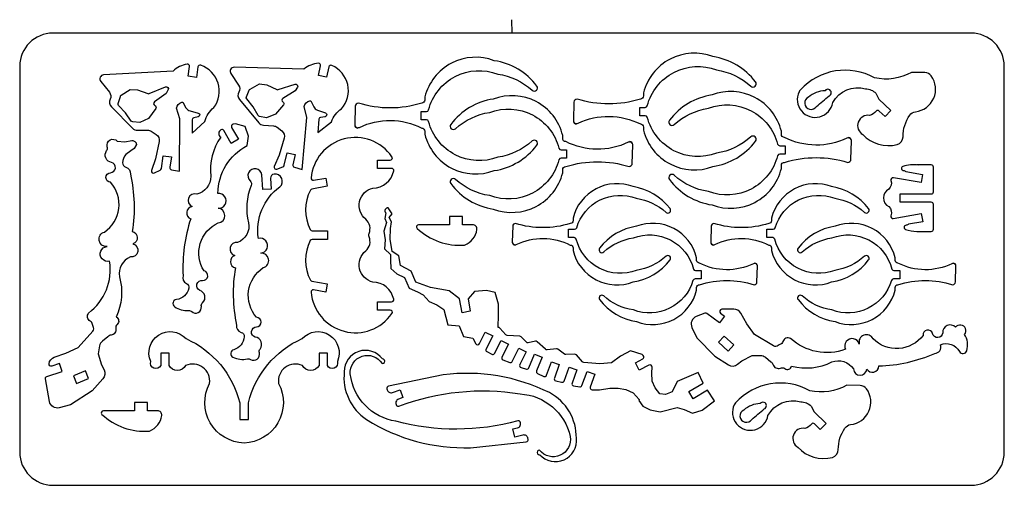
# Model space of a CAD drawing. Extents: x 0 to 7.4, y 0 to 3.5.
import ezdxf

# ---------------------------------------------------------------- set-up
doc = ezdxf.new("R2010")
doc.units = 0
doc.layers.add('CK_LEVEL_1', color=7, linetype='CONTINUOUS')

msp = doc.modelspace()

# ---------------------------------------------------------------- linework, layer by layer
at = {"layer": 'CK_LEVEL_1', "color": 2, "linetype": 'CONTINUOUS'}
for p, q in [((3.7, 3.4), (3.6979, 3.5006)), ((7.15, 3.4), (0.25, 3.4)), ((0, 3.15), (0, 0.25)), ((1.15329, 3.11405), (0.630814, 3.085231)), ((1.266739, 3.075384), (1.277115, 3.148321)), ((1.339823, 3.145363), (1.328616, 3.066581)), ((2.135621, 3.129104), (1.612522, 3.142492)), ((2.245585, 3.081419), (2.261806, 3.153283)), ((2.324072, 3.145279), (2.306551, 3.067658)), ((7.4, 0.25), (7.4, 3.15)), ((0.608977, 3.036615), (0.674063, 2.954698)), ((1.328616, 3.066581), (1.266739, 3.075384)), ((1.586838, 3.095793), (1.645108, 3.008898)), ((2.306551, 3.067658), (2.245585, 3.081419)), ((6.803371, 3.103024), (6.70234, 3.10467)), ((0.762462, 2.932018), (0.82934, 2.976728)), ((0.82934, 2.976728), (0.884759, 2.97356)), ((0.884759, 2.97356), (0.962679, 2.944768)), ((0.973541, 2.944948), (1.096787, 2.995196)), ((1.116003, 2.974879), (1.101855, 2.945045)), ((1.704176, 2.919862), (1.724759, 2.971609)), ((1.731393, 2.979167), (1.801656, 3.018339)), ((1.801656, 3.018339), (1.85664, 3.010715)), ((1.85664, 3.010715), (1.931986, 2.975736)), ((1.942827, 2.97504), (2.069721, 3.015191)), ((2.070731, 2.964794), (1.977036, 2.909107)), ((2.087237, 2.993391), (2.070731, 2.964794)), ((0.740115, 2.870713), (0.75646, 2.92395)), ((1.101855, 2.945045), (1.012954, 2.881988)), ((1.652014, 2.899551), (1.796957, 2.725284)), ((1.75364, 2.846061), (1.706414, 2.904932)), ((2.181404, 2.889909), (2.188341, 2.890795)), ((2.188341, 2.890795), (2.209674, 2.846498)), ((3.04519, 2.919474), (3.045191, 2.896599)), ((4.688705, 2.950347), (4.688706, 2.927474)), ((6.434432, 2.946943), (6.457672, 2.90384)), ((6.457672, 2.90384), (6.547483, 2.816898)), ((0.689759, 2.846264), (0.848277, 2.684247)), ((0.795366, 2.801139), (0.743548, 2.856013)), ((1.022194, 2.833395), (0.968873, 2.758664)), ((1.204605, 2.75412), (1.178692, 2.834579)), ((1.218204, 2.879324), (1.225047, 2.880767)), ((1.225047, 2.880767), (1.249881, 2.838333)), ((1.280378, 2.815216), (1.342275, 2.799022)), ((1.791802, 2.77999), (1.75364, 2.846061)), ((1.982328, 2.859927), (1.923159, 2.789739)), ((2.157758, 2.766208), (2.138414, 2.848495)), ((2.238209, 2.820999), (2.298598, 2.799868)), ((2.522313, 2.849312), (2.518263, 2.713284)), ((4.165828, 2.880188), (4.161777, 2.744159)), ((4.661051, 2.778811), (4.661051, 2.841311)), ((4.661051, 2.841311), (4.701378, 2.841311)), ((6.504012, 2.771993), (6.460536, 2.814079)), ((6.547483, 2.816898), (6.504012, 2.771993)), ((0.838729, 2.73836), (0.795366, 2.801139)), ((0.968873, 2.758664), (0.90214, 2.726835)), ((1.20049, 2.361361), (1.204605, 2.75412)), ((1.295764, 2.747854), (1.296804, 2.647483)), ((1.341572, 2.769834), (1.307669, 2.762686)), ((1.854077, 2.763392), (1.802137, 2.77273)), ((1.923159, 2.789739), (1.854077, 2.763392)), ((2.121998, 2.375059), (2.157758, 2.766208)), ((2.248115, 2.752615), (2.241061, 2.652487)), ((2.295545, 2.770831), (2.261177, 2.76644)), ((3.017537, 2.747936), (3.017537, 2.810436)), ((3.017537, 2.810436), (3.057863, 2.810436)), ((3.05786, 2.747936), (3.017537, 2.747936)), ((4.701372, 2.778813), (4.661051, 2.778811)), ((0.90214, 2.726835), (0.849615, 2.731956)), ((0.884534, 2.669217), (0.960727, 2.670005)), ((1.296804, 2.647483), (1.39124, 2.735138)), ((1.590198, 2.570352), (1.534172, 2.667391)), ((1.592819, 2.690813), (1.644325, 2.601602)), ((1.622369, 2.718536), (1.603325, 2.714458)), ((1.694864, 2.696799), (1.622369, 2.718536)), ((1.719029, 2.625377), (1.694864, 2.696799)), ((1.831884, 2.707381), (1.907894, 2.702025)), ((1.93497, 2.6917), (1.970375, 2.664315)), ((2.241061, 2.652487), (2.342256, 2.732245)), ((4.688705, 2.692635), (4.688706, 2.669759)), ((0.78925, 2.583368), (0.84277, 2.591505)), ((0.988548, 2.661896), (1.026046, 2.637455)), ((1.644325, 2.601602), (1.590198, 2.570352)), ((1.709581, 2.553843), (1.719029, 2.625377)), ((1.987868, 2.611051), (1.950996, 2.481772)), ((3.045191, 2.661759), (3.045191, 2.638884)), ((4.081144, 2.608014), (4.081143, 2.630888)), ((5.724658, 2.638889), (5.724658, 2.661763)), ((0.733253, 2.586607), (0.78925, 2.583368)), ((0.860834, 2.532027), (0.835017, 2.514425)), ((0.877261, 2.562889), (0.860834, 2.532027)), ((1.047775, 2.585774), (1.021443, 2.453943)), ((4.068478, 2.521836), (4.108798, 2.521836)), ((4.108798, 2.521836), (4.108798, 2.459336)), ((4.604022, 2.420459), (4.608072, 2.556487)), ((5.71199, 2.552713), (5.752312, 2.552711)), ((5.752312, 2.552711), (5.752312, 2.490211)), ((6.247537, 2.451333), (6.251586, 2.587362)), ((0.835017, 2.514425), (0.797341, 2.487443)), ((1.021443, 2.453943), (0.991191, 2.366388)), ((1.064685, 2.381495), (1.078298, 2.477179)), ((1.078298, 2.477179), (1.140175, 2.468376)), ((1.140175, 2.468376), (1.129115, 2.390636)), ((1.950996, 2.481772), (1.913786, 2.39694)), ((1.988258, 2.406075), (2.009539, 2.50035)), ((2.009539, 2.50035), (2.070505, 2.486588)), ((2.070505, 2.486588), (2.053216, 2.409992)), ((2.68864, 2.382744), (2.68864, 2.445244)), ((2.68864, 2.445244), (2.784776, 2.445244)), ((4.108798, 2.459336), (4.068471, 2.459336)), ((5.752312, 2.490211), (5.711986, 2.490211)), ((1.01193, 2.348), (1.055844, 2.369361)), ((1.141922, 2.372673), (1.20049, 2.361361)), ((1.932976, 2.376941), (1.978467, 2.394693)), ((2.064533, 2.391055), (2.121998, 2.375059)), ((2.795284, 2.382745), (2.68864, 2.382744)), ((4.081143, 2.350301), (4.081144, 2.373172)), ((5.724658, 2.381174), (5.724658, 2.404047)), ((6.851424, 2.409034), (6.742424, 2.409034)), ((6.867424, 2.206284), (6.867424, 2.393034)), ((1.826403, 2.222766), (1.820808, 2.334676)), ((1.884716, 2.30806), (1.888825, 2.225887)), ((2.208561, 2.293079), (2.300773, 2.309338)), ((2.300773, 2.309338), (2.311626, 2.247787)), ((6.775355, 2.275827), (6.566406, 2.31267)), ((6.659584, 2.359706), (6.786208, 2.337378)), ((6.786208, 2.337378), (6.775355, 2.275827)), ((1.888825, 2.225887), (1.826403, 2.222766)), ((2.311626, 2.247787), (2.196053, 2.227408)), ((6.617424, 2.127784), (6.617424, 2.190284)), ((6.617424, 2.190284), (6.851424, 2.190284)), ((2.799573, 2.041663), (2.769676, 2.086111)), ((6.851424, 2.127784), (6.617424, 2.127784)), ((6.867424, 1.925034), (6.867424, 2.111784)), ((2.750744, 2.047685), (2.745061, 2.005228)), ((2.745061, 2.005228), (2.757549, 1.974916)), ((2.77648, 2.013341), (2.799573, 2.041663)), ((2.795591, 1.981013), (2.77648, 2.013341)), ((3.329047, 2.021857), (3.231223, 2.021857)), ((3.231223, 2.021857), (3.231223, 1.959357)), ((3.329047, 1.959357), (3.329047, 2.021857)), ((4.158667, 2.008722), (4.158668, 1.988898)), ((5.650472, 2.008722), (5.650474, 1.988898)), ((6.565894, 2.005959), (6.77608, 2.043019)), ((6.77608, 2.043019), (6.786933, 1.981469)), ((2.757549, 1.974916), (2.737857, 1.910209)), ((2.785165, 1.851625), (2.787447, 1.930467)), ((2.787447, 1.930467), (2.795591, 1.981013)), ((3.231223, 1.959357), (2.997957, 1.959357)), ((3.404784, 1.959358), (3.329047, 1.959357)), ((3.705507, 1.947916), (3.701996, 1.830025)), ((4.124654, 1.862287), (4.124654, 1.924787)), ((4.124654, 1.924787), (4.170948, 1.924787)), ((5.197312, 1.947917), (5.193802, 1.830025)), ((5.616459, 1.862287), (5.616459, 1.924787)), ((5.616459, 1.924787), (5.662753, 1.924787)), ((6.786933, 1.981469), (6.680538, 1.962709)), ((2.198233, 1.913995), (2.31364, 1.913994)), ((2.31364, 1.913994), (2.31364, 1.848077)), ((2.737857, 1.910209), (2.747123, 1.845528)), ((2.800295, 1.758647), (2.785165, 1.851625)), ((4.16742, 1.862287), (4.124654, 1.862287)), ((5.659225, 1.862287), (5.616459, 1.862287)), ((6.742425, 1.909035), (6.851424, 1.909034)), ((2.31364, 1.848077), (2.198232, 1.848077)), ((2.747123, 1.845528), (2.740679, 1.77679)), ((2.740679, 1.77679), (2.786286, 1.736398)), ((4.158669, 1.785369), (4.158669, 1.765545)), ((5.650474, 1.785369), (5.650474, 1.765545)), ((2.786286, 1.736398), (2.787227, 1.691925)), ((2.848363, 1.726344), (2.800295, 1.758647)), ((2.861791, 1.651559), (2.848363, 1.726344)), ((5.08788, 1.691086), (5.087881, 1.710911)), ((6.579686, 1.691085), (6.579685, 1.710911)), ((2.787227, 1.691925), (2.789869, 1.62926)), ((2.789869, 1.62926), (2.835476, 1.588868)), ((2.94298, 1.609177), (2.861791, 1.651559)), ((5.541042, 1.52854), (5.544553, 1.64643)), ((7.032847, 1.52854), (7.036357, 1.64643)), ((2.835476, 1.588868), (2.89263, 1.562638)), ((2.89263, 1.562638), (2.92593, 1.481805)), ((2.97628, 1.528344), (2.94298, 1.609177)), ((5.07913, 1.614169), (5.121895, 1.614168)), ((5.121895, 1.614168), (5.121895, 1.551668)), ((6.570935, 1.614169), (6.613701, 1.614168)), ((6.613701, 1.614168), (6.613701, 1.551668)), ((2.196053, 1.534662), (2.311626, 1.514284)), ((2.311626, 1.514284), (2.300773, 1.452733)), ((2.92593, 1.481805), (2.989708, 1.453559)), ((3.086425, 1.485987), (2.97628, 1.528344)), ((3.228732, 1.461659), (3.086425, 1.485987)), ((5.121895, 1.551668), (5.075601, 1.551668)), ((5.087881, 1.467733), (5.087881, 1.487558)), ((6.613701, 1.551668), (6.567406, 1.551668)), ((6.579686, 1.467733), (6.579686, 1.487558)), ((2.300773, 1.452733), (2.20856, 1.468993)), ((2.989708, 1.453559), (3.033614, 1.43136)), ((3.033614, 1.43136), (3.07676, 1.38288)), ((3.306041, 1.402656), (3.228732, 1.461659)), ((3.418951, 1.457487), (3.369417, 1.40316)), ((3.509055, 1.46583), (3.418951, 1.457487)), ((3.572462, 1.449144), (3.509055, 1.46583)), ((3.599159, 1.361543), (3.572462, 1.449144)), ((2.68864, 1.316827), (2.68864, 1.379327)), ((2.68864, 1.379327), (2.795285, 1.379327)), ((3.07676, 1.38288), (3.133914, 1.356649)), ((3.133914, 1.356649), (3.188607, 1.32233)), ((3.32456, 1.297631), (3.306041, 1.402656)), ((3.369417, 1.40316), (3.38611, 1.308484)), ((3.599159, 1.282285), (3.599159, 1.361543)), ((2.784777, 1.316828), (2.68864, 1.316827)), ((3.188607, 1.32233), (3.218685, 1.207129)), ((3.38611, 1.308484), (3.32456, 1.297631)), ((3.59723, 1.187595), (3.599159, 1.282285)), ((5.150144, 1.293939), (5.084725, 1.268563)), ((5.260064, 1.22151), (5.165479, 1.29186)), ((5.297364, 1.271659), (5.260064, 1.22151)), ((5.266588, 1.294549), (5.297364, 1.271659)), ((5.366006, 1.324784), (5.275888, 1.323385)), ((5.465958, 1.215261), (5.418576, 1.295344)), ((3.218685, 1.207129), (3.303095, 1.199115)), ((3.303095, 1.199115), (3.336395, 1.118283)), ((5.052109, 1.187131), (5.089107, 1.108303)), ((5.52307, 1.133666), (5.465958, 1.215261)), ((0.438561, 1.035466), (0.54904, 1.159201)), ((0.661977, 1.117402), (0.621141, 1.083487)), ((3.336395, 1.118283), (3.405096, 1.106213)), ((3.455084, 1.065319), (3.499052, 1.151888)), ((3.499052, 1.151888), (3.554777, 1.123585)), ((3.554777, 1.123585), (3.504764, 1.025117)), ((3.653242, 1.131303), (3.607597, 1.18259)), ((3.758348, 1.120998), (3.663609, 1.126298)), ((3.808185, 1.075976), (3.768193, 1.116551)), ((5.294874, 1.121574), (5.253054, 1.075128)), ((5.367571, 1.056116), (5.294874, 1.121574)), ((5.66531, 1.048323), (5.52307, 1.133666)), ((0.600498, 1.048358), (0.589168, 0.987764)), ((3.405096, 1.106213), (3.428667, 1.064705)), ((3.567916, 0.991653), (3.617523, 1.089323)), ((3.617523, 1.089323), (3.673247, 1.06102)), ((3.673247, 1.06102), (3.624169, 0.964391)), ((3.875929, 1.08287), (3.821874, 1.07181)), ((3.952079, 1.022335), (3.888989, 1.079307)), ((5.089107, 1.108303), (5.223834, 0.969694)), ((5.253054, 1.075128), (5.325751, 1.00967)), ((5.325751, 1.00967), (5.367571, 1.056116)), ((0.260171, 0.963109), (0.347712, 0.99465)), ((0.347712, 0.99465), (0.438561, 1.035466)), ((0.589168, 0.987764), (0.614819, 0.904924)), ((1.122336, 0.994698), (1.059836, 0.994698)), ((1.059836, 0.994698), (1.059836, 0.900948)), ((1.122336, 0.900948), (1.122336, 0.994698)), ((2.312571, 0.994698), (2.250071, 0.994698)), ((2.250071, 0.994698), (2.250071, 0.900948)), ((2.31257, 0.900949), (2.312571, 0.994698)), ((3.510949, 1.005159), (3.547353, 0.985281)), ((3.701228, 0.931434), (3.751703, 1.030814)), ((3.751703, 1.030814), (3.807427, 1.002511)), ((3.807427, 1.002511), (3.758965, 0.907095)), ((3.827184, 0.882502), (3.868757, 0.985783)), ((3.868757, 0.985783), (3.926736, 0.962445)), ((3.926736, 0.962445), (3.885335, 0.859591)), ((4.033849, 1.027181), (3.963964, 1.01858)), ((4.094543, 0.986659), (4.044718, 1.024265)), ((4.172012, 0.985409), (4.103971, 0.983636)), ((4.228989, 0.929395), (4.183609, 0.980386)), ((4.514916, 0.971731), (4.448857, 0.921135)), ((4.557881, 0.994005), (4.514916, 0.971731)), ((4.591761, 1.010206), (4.557881, 0.994005)), ((4.677873, 0.984001), (4.591761, 1.010206)), ((4.686989, 0.975512), (4.677873, 0.984001)), ((5.223834, 0.969694), (5.326219, 0.90589)), ((5.42786, 0.936074), (5.504428, 0.97679)), ((5.504428, 0.97679), (5.566071, 0.977012)), ((5.604445, 0.963315), (5.645411, 0.929556)), ((0.299518, 0.915842), (0.241879, 0.896548)), ((0.319358, 0.856575), (0.299518, 0.915842)), ((0.614819, 0.904924), (0.634304, 0.868352)), ((3.632154, 0.9436), (3.682465, 0.924229)), ((3.959463, 0.827024), (3.996443, 0.929034)), ((3.996443, 0.929034), (4.055201, 0.907733)), ((4.055201, 0.907733), (4.018224, 0.805732)), ((4.090967, 0.784019), (4.128922, 0.888718)), ((4.128922, 0.888718), (4.18768, 0.867417)), ((4.359524, 0.912971), (4.238776, 0.924434)), ((4.448857, 0.921135), (4.359524, 0.912971)), ((4.627175, 0.919581), (4.683616, 0.949685)), ((4.656588, 0.864435), (4.627175, 0.919581)), ((4.729554, 0.903352), (4.656588, 0.864435)), ((4.751857, 0.8466), (4.753077, 0.888772)), ((5.395586, 0.910082), (5.42786, 0.936074)), ((0.20346, 0.817777), (0.319358, 0.856575)), ((0.494527, 0.860321), (0.403826, 0.823676)), ((0.403826, 0.823676), (0.427238, 0.765727)), ((0.517939, 0.802372), (0.494527, 0.860321)), ((3.1834, 0.830233), (2.771772, 0.744735)), ((3.768054, 0.885927), (3.808985, 0.873728)), ((3.892826, 0.840435), (3.938937, 0.818581)), ((4.18768, 0.867417), (4.151365, 0.767242)), ((4.225418, 0.750441), (4.263862, 0.85649)), ((4.263862, 0.85649), (4.32262, 0.835189)), ((4.32262, 0.835189), (4.287433, 0.738124)), ((4.754499, 0.783935), (4.751857, 0.8466)), ((5.099344, 0.846901), (4.94149, 0.780053)), ((5.137005, 0.768151), (5.099344, 0.846901)), ((0.223934, 0.630152), (0.192802, 0.799716)), ((0.427238, 0.765727), (0.517939, 0.802372)), ((0.625426, 0.799428), (0.543572, 0.710809)), ((4.02858, 0.786095), (4.073119, 0.774606)), ((4.163337, 0.747282), (4.209186, 0.740705)), ((4.775311, 0.733414), (4.754499, 0.783935)), ((4.94149, 0.780053), (4.903628, 0.703202)), ((5.029641, 0.704134), (5.137005, 0.768151)), ((6.316424, 0.750546), (6.215393, 0.752192)), ((0.543572, 0.710809), (0.382177, 0.604434)), ((2.759617, 0.724761), (2.761386, 0.718434)), ((2.801474, 0.697519), (2.860078, 0.718012)), ((2.860078, 0.718012), (2.88071, 0.659015)), ((4.30177, 0.718014), (4.358363, 0.718902)), ((4.358363, 0.718902), (4.434449, 0.731097)), ((4.434449, 0.731097), (4.498987, 0.729132)), ((4.498987, 0.729132), (4.55444, 0.721093)), ((4.55444, 0.721093), (4.611594, 0.694863)), ((4.611594, 0.694863), (4.65474, 0.646383)), ((4.811833, 0.68695), (4.775311, 0.733414)), ((4.854038, 0.682944), (4.811833, 0.68695)), ((4.903628, 0.703202), (4.854038, 0.682944)), ((5.06165, 0.650453), (5.029641, 0.704134)), ((5.169013, 0.714469), (5.06165, 0.650453)), ((5.221012, 0.635264), (5.169013, 0.714469)), ((0.382177, 0.604434), (0.297814, 0.582858)), ((0.960118, 0.623531), (0.862294, 0.623531)), ((0.862294, 0.623531), (0.862294, 0.561031)), ((0.960118, 0.561031), (0.960118, 0.623531)), ((1.653586, 0.619699), (1.653586, 0.494698)), ((1.718821, 0.494698), (1.71882, 0.619699)), ((2.88071, 0.659015), (2.8471, 0.647262)), ((4.65474, 0.646383), (4.652278, 0.638295)), ((4.652278, 0.638295), (4.682176, 0.593847)), ((4.682176, 0.593847), (4.73933, 0.567616)), ((5.128651, 0.564482), (5.221012, 0.635264)), ((5.947485, 0.594465), (5.970725, 0.551362)), ((0.862294, 0.561031), (0.629028, 0.561031)), ((1.035855, 0.561031), (0.960118, 0.561031)), ((4.73933, 0.567616), (4.814655, 0.553531)), ((4.814655, 0.553531), (4.94033, 0.585984)), ((4.94033, 0.585984), (4.993321, 0.569858)), ((4.993321, 0.569858), (5.057099, 0.541611)), ((5.057099, 0.541611), (5.128651, 0.564482)), ((5.970725, 0.551362), (6.060536, 0.46442)), ((1.653586, 0.494698), (1.718821, 0.494698)), ((6.017065, 0.419515), (5.973589, 0.461601)), ((6.060536, 0.46442), (6.017065, 0.419515)), ((3.706825, 0.423636), (3.741421, 0.432054)), ((3.721601, 0.362908), (3.706825, 0.423636)), ((3.781925, 0.377586), (3.721601, 0.362908)), ((3.388865, 0.28277), (3.806878, 0.327697)), ((3.820924, 0.346389), (3.819781, 0.352859)), ((0.25, 0), (7.15, 0))]:
    msp.add_line(p, q, dxfattribs=at)
for centre, radius, start, end in [((0.25, 3.15), 0.25, 90, 180), ((7.15, 3.15), 0.25, 0, 90), ((3.426905, 2.824914), 0.393253, 69.185642, 166.086552), ((3.49232, 2.70341), 0.494707, 37.119369, 81.359257), ((5.07042, 2.855789), 0.393253, 69.185914, 166.086835), ((5.135834, 2.734285), 0.494707, 37.119531, 81.359257), ((1.29393, 2.963035), 0.206362, 99.877557, 132.962685), ((1.261275, 3.150575), 0.016, 351.901801, 459.878538), ((1.355664, 3.143109), 0.016, 71.07584, 171.901297), ((1.29393, 2.963035), 0.206362, 323.351387, 431.076616), ((1.611754, 3.112502), 0.029999, 88.53306, 213.844743), ((2.263631, 2.967244), 0.206362, 95.254054, 128.339367), ((2.246199, 3.156806), 0.016, 347.279701, 455.253434), ((2.339679, 3.141756), 0.016, 66.45346, 167.279701), ((2.263631, 2.967244), 0.206362, 318.728301, 426.45361), ((6.203769, 2.664553), 0.456408, 60.992339, 137.491334), ((0.632466, 3.055277), 0.03, 93.15663, 218.467126), ((6.713591, 2.977942), 0.170103, 276.224733, 396.240148), ((6.802394, 3.043031), 0.060001, 36.240593, 89.067007), ((1.938302, 2.989341), 0.015, 245.097335, 287.557967), ((3.867652, 2.987471), 0.024, 227.855746, 397.120565), ((5.342944, 2.567203), 0.393252, 13.913483, 110.81441), ((5.511166, 3.018346), 0.024, 227.859118, 397.120565), ((5.911546, 2.932407), 0.059999, 137.491078, 154.339503), ((6.057118, 2.772227), 0.194738, 91.298797, 131.293592), ((6.073248, 2.951067), 0.025946, 291.338434, 502.352779), ((0.725498, 2.881231), 0.05, 154.93617, 224.374444), ((0.967878, 2.958838), 0.015, 249.720245, 292.180888), ((1.690455, 2.931524), 0.05, 150.312967, 219.751725), ((1.9847, 2.896213), 0.015, 120.724662, 242.526111), ((3.634015, 2.414824), 0.494706, 98.640875, 142.880746), ((3.699429, 2.536328), 0.393252, 13.913483, 110.81441), ((4.189817, 2.879474), 0.024, 90.002387, 178.295172), ((5.277529, 2.445699), 0.494706, 98.640761, 142.880653), ((5.978397, 2.900291), 0.134165, 154.339867, 350.350856), ((5.948139, 2.87452), 0.04816, 113.925646, 326.864612), ((1.451649, 8.375303), 7.150639, 309.380194, 310.363905), ((1.021632, 2.869753), 0.015, 125.347188, 247.149485), ((1.293034, 2.863588), 0.05, 210.338015, 255.337859), ((2.254722, 2.868193), 0.05, 205.715346, 250.715254), ((2.546303, 2.848599), 0.024001, 90.002387, 178.297629), ((3.057863, 2.826436), 0.016, 270, 345.559012), ((4.701378, 2.857311), 0.016, 270, 345.559012), ((6.449408, 2.802583), 0.016, 45.929313, 139.992226), ((1.310763, 2.748009), 0.015, 101.904003, 180.592075), ((2.263078, 2.751561), 0.015, 97.28089, 175.970717), ((3.05786, 2.731936), 0.016, 14.440095, 90), ((4.185682, 2.740634), 0.024, 178.295243, 270), ((4.185766, 2.743445), 0.024, 178.295172, 295.671395), ((4.701374, 2.762811), 0.016002, 14.446137, 90.007161), ((4.902197, 2.72976), 0.023999, 142.881339, 312.142484), ((6.374673, 2.704748), 0.076982, 80.200825, 240.410948), ((0.884016, 2.719214), 0.05, 224.374444, 270.593599), ((1.528737, 2.645297), 0.032418, 120.858579, 237.008956), ((1.520316, 2.659391), 0.016, 30.000728, 120.856281), ((1.606675, 2.698813), 0.016, 102.086003, 210.000728), ((1.835398, 2.757257), 0.05, 219.751725, 265.969901), ((2.542168, 2.709759), 0.024, 178.295172, 270), ((2.542252, 2.71257), 0.024, 178.295172, 295.671395), ((3.258683, 2.698885), 0.023999, 142.883242, 312.145856), ((5.07042, 2.764318), 0.393252, 193.913342, 290.81441), ((1.871628, 2.369381), 0.438013, 145.399598, 186.032778), ((2.522742, 2.28071), 0.334205, 34.565756, 174.929416), ((3.426905, 2.733443), 0.393252, 193.913342, 290.81441), ((3.867652, 2.570887), 0.024, 322.881339, 492.144254), ((5.511166, 2.601762), 0.024001, 322.882779, 492.146024), ((6.227597, 2.588076), 0.024, 358.295243, 475.669244), ((6.227681, 2.590888), 0.024, 358.295243, 450), ((6.527121, 2.811636), 0.25786, 222.386401, 285.163116), ((6.578874, 2.620663), 0.059999, 285.164246, 360.051567), ((0.628049, 2.535522), 0.031999, 322.556408, 377.362463), ((3.49232, 2.854948), 0.494707, 278.640743, 322.880723), ((4.068475, 2.537836), 0.016, 194.447924, 270.010743), ((4.584083, 2.557201), 0.024, 358.295172, 475.669244), ((4.584167, 2.560013), 0.024, 358.295172, 450), ((5.135834, 2.885823), 0.494707, 278.640858, 322.880723), ((5.711989, 2.568711), 0.015998, 194.441881, 270.003581), ((0.881155, 2.420344), 0.107364, 141.320273, 177.571134), ((2.784776, 2.461244), 0.016001, 270, 394.566063), ((4.068471, 2.443336), 0.016, 90, 165.559905), ((5.711986, 2.474211), 0.016, 90, 165.559012), ((6.223547, 2.452047), 0.024001, 270, 358.295243), ((0.680363, 2.389586), 0.039148, 272.490316, 434.534881), ((0.805859, 2.423538), 0.032001, 177.571421, 255.348845), ((1.048845, 2.383749), 0.016, 295.940468, 351.905347), ((1.144956, 2.388383), 0.016, 171.905347, 259.0693), ((1.768408, 2.326533), 0.053029, 8.833155, 226.56335), ((1.927523, 2.390915), 0.015, 156.317912, 291.316958), ((1.972651, 2.409598), 0.016, 291.315959, 347.279701), ((2.068823, 2.406469), 0.016, 167.279701, 254.447136), ((2.795285, 2.366744), 0.016001, 348.62827, 450.003581), ((4.580032, 2.421172), 0.024001, 270.002387, 358.297629), ((5.342944, 2.475732), 0.393253, 249.185778, 346.086835), ((6.642525, 2.382738), 0.016, 108.142776, 269.13694), ((6.715837, 2.159034), 0.25141, 81.873282, 108.144803), ((6.851424, 2.393034), 0.016, 0, 90), ((1.005369, 2.361489), 0.015, 160.93816, 295.938118), ((1.915677, 2.309608), 0.031, 95.785628, 182.862313), ((1.918166, 2.285051), 0.055685, 312.380622, 455.788301), ((2.205782, 2.308835), 0.015999, 174.933313, 280.002794), ((2.653105, 2.395345), 0.161029, 270.35937, 348.626358), ((3.258683, 2.2823), 0.024, 47.859118, 217.123909), ((3.699429, 2.444857), 0.393251, 249.186051, 346.087082), ((4.902197, 2.313175), 0.024, 47.855746, 217.120565), ((5.277529, 2.597237), 0.494708, 217.119531, 261.359389), ((6.563628, 2.296913), 0.016, 79.997828, 197.206197), ((6.662362, 2.375462), 0.015999, 230.58234, 260.000733), ((0.496367, 2.111006), 0.250254, 304.137806, 401.830632), ((2.144156, 2.086543), 0.438013, 157.567463, 194.87069), ((2.198831, 2.211651), 0.016, 99.998645, 152.528491), ((3.634015, 2.566362), 0.494708, 217.119694, 261.359503), ((4.489487, 1.926771), 0.340819, 69.185647, 166.086728), ((4.54618, 1.821467), 0.428746, 37.119556, 81.35928), ((5.981292, 1.926771), 0.340819, 69.185647, 166.086728), ((6.037985, 1.821467), 0.428746, 37.119556, 81.35928), ((6.564056, 2.161358), 0.073098, 116.750484, 244.839677), ((1.316459, 2.141836), 0.050336, 73.11846, 245.467494), ((1.496019, 2.139312), 0.055656, 264.850868, 456.543122), ((2.470821, 2.070244), 0.322552, 152.530095, 207.22656), ((6.851424, 2.206284), 0.016, 270, 360), ((1.303854, 2.048344), 0.048416, 99.865047, 247.837754), ((1.486451, 2.02845), 0.055619, 276.093445, 445.283838), ((2.766831, 2.063636), 0.022654, 82.785579, 224.754987), ((4.871468, 2.067654), 0.020801, 227.856569, 397.120007), ((6.363273, 2.067654), 0.020801, 227.856569, 397.120007), ((6.851424, 2.111784), 0.016, 0, 90), ((2.360636, 1.642494), 1.134043, 161.437459, 183.364268), ((2.541526, 1.930215), 0.091561, 336.545622, 409.426602), ((6.563117, 2.021715), 0.015999, 161.964843, 279.99574), ((2.997957, 1.943357), 0.016, 90, 226.562524), ((3.306153, 2.268844), 0.464248, 226.562997, 274.656435), ((3.404783, 1.927357), 0.032001, 352.526986, 449.99821), ((3.726298, 1.947298), 0.0208, 90.002755, 178.297419), ((4.170948, 1.940787), 0.016, 270, 343.531244), ((4.700369, 1.523655), 0.428746, 98.64074, 142.88055), ((4.757062, 1.628959), 0.340818, 13.913516, 110.814413), ((5.218103, 1.947298), 0.0208, 90, 178.294665), ((5.662753, 1.940787), 0.016, 270, 343.531244), ((6.192174, 1.523655), 0.428746, 98.64074, 142.88055), ((6.248867, 1.628959), 0.340818, 13.913516, 110.814413), ((6.662109, 1.93925), 0.016, 89.319602, 249.928474), ((6.742424, 2.159034), 0.249999, 249.926471, 270.000229), ((6.683316, 1.946952), 0.016, 99.998645, 130.60246), ((6.851424, 1.925034), 0.016, 270, 360), ((1.808354, 1.801498), 0.055662, 273.682472, 465.374018), ((2.198232, 1.929994), 0.015999, 207.231307, 270.003581), ((2.541526, 1.831856), 0.091561, 310.573398, 383.454378), ((3.292351, 1.942101), 0.145395, 290.74058, 352.528972), ((4.16742, 1.846287), 0.016, 14.333277, 90), ((5.659225, 1.846287), 0.016, 14.333277, 90), ((1.630538, 1.776405), 0.050334, 81.957633, 254.307594), ((2.470821, 1.691827), 0.322553, 152.773679, 207.470063), ((2.198232, 1.832077), 0.016, 90, 152.773516), ((3.722715, 1.826969), 0.0208, 178.294665, 270), ((3.722787, 1.829406), 0.0208, 178.294665, 295.669416), ((4.375081, 1.769842), 0.020798, 142.880527, 312.145085), ((5.21452, 1.826969), 0.0208, 178.294665, 270), ((5.214593, 1.829406), 0.0208, 178.294665, 295.669416), ((5.866886, 1.769842), 0.020798, 142.880527, 312.145085), ((0.880354, 1.593085), 0.132742, 111.542117, 191.009084), ((1.632446, 1.682086), 0.048416, 108.698776, 256.672135), ((1.815931, 1.690482), 0.055613, 284.936063, 454.126649), ((4.489487, 1.847496), 0.340818, 193.913352, 290.814413), ((4.871468, 1.706614), 0.020799, 322.880527, 492.143237), ((5.981292, 1.847496), 0.340818, 193.913312, 290.814413), ((6.363273, 1.706614), 0.020799, 322.880527, 492.143237), ((0.273638, 1.62121), 0.407463, 306.889443, 369.132115), ((2.739035, 1.443416), 1.134046, 170.275233, 192.202164), ((4.54618, 1.9528), 0.428745, 278.64074, 322.880657), ((5.523762, 1.647049), 0.0208, 358.294665, 475.669416), ((5.523834, 1.649486), 0.0208, 358.294665, 450), ((6.037985, 1.9528), 0.428745, 278.64074, 322.880657), ((7.015567, 1.647049), 0.0208, 358.294665, 475.671898), ((7.015639, 1.649486), 0.0208, 358.294665, 450), ((1.272021, 1.559924), 0.046332, 159.770194, 245.86298), ((1.377247, 1.576344), 0.036371, 265.086826, 437.159355), ((5.079129, 1.630168), 0.015999, 194.33852, 270.007162), ((6.570934, 1.630168), 0.015999, 194.337633, 270.003581), ((2.198831, 1.550419), 0.016, 207.471509, 260.001355), ((2.653105, 1.366726), 0.161028, 11.373712, 89.640983), ((5.075601, 1.535668), 0.016, 90, 163.531244), ((5.520251, 1.529158), 0.0208, 270.002755, 358.297419), ((6.567406, 1.535668), 0.015999, 90, 163.530229), ((7.012056, 1.529158), 0.0208, 270.002755, 358.297419), ((1.337209, 1.412565), 0.055439, 313.065966, 433.607135), ((2.205782, 1.453236), 0.016, 80.001355, 185.070254), ((2.522742, 1.48136), 0.334205, 185.070584, 325.434244), ((4.375081, 1.408802), 0.020799, 47.856763, 217.119473), ((4.757062, 1.549684), 0.340817, 249.185587, 346.086648), ((5.866886, 1.408802), 0.020799, 47.856763, 217.119473), ((6.248867, 1.549684), 0.340818, 249.185587, 346.086688), ((1.18154, 1.367485), 0.029999, 96.384907, 234.034693), ((1.256639, 1.471004), 0.157889, 234.03946, 274.591444), ((1.322005, 1.338325), 0.043628, 228.447275, 367.870271), ((2.795285, 1.395327), 0.016, 270, 371.372436), ((4.700369, 1.654988), 0.428745, 217.119343, 261.35926), ((6.192174, 1.654988), 0.428745, 217.119343, 261.35926), ((1.777485, 1.226966), 0.036371, 273.934998, 446.0081), ((2.784776, 1.300827), 0.016001, 325.430988, 449.996419), ((5.106424, 1.212624), 0.06, 111.201506, 205.143233), ((5.15593, 1.279022), 0.016, 53.357855, 111.200257), ((5.276137, 1.307387), 0.016, 90.888124, 233.357855), ((5.366937, 1.264791), 0.06, 30.611327, 90.889072), ((0.51565, 1.206297), 0.031999, 4.45034, 62.222529), ((0.526662, 1.179182), 0.03, 318.240209, 392.147906), ((0.75334, 1.185789), 0.031999, 130.303964, 192.95355), ((1.676031, 1.194574), 0.046333, 168.612948, 254.703993), ((3.596392, 1.172618), 0.015, 41.667799, 86.797499), ((6.992848, 1.150399), 0.05544, 43.351151, 183.891964), ((7.067756, 1.161872), 0.043629, 321.619944, 502.458231), ((0.700311, 1.071245), 0.06, 103.273546, 129.710081), ((1.763085, 1.05898), 0.055441, 321.909293, 442.45043), ((3.75751, 1.106021), 0.015, 44.586758, 86.797499), ((6.363414, 1.076906), 0.055616, 26.377078, 195.567565), ((6.825344, 1.131185), 0.036371, 15.374353, 187.447029), ((6.965959, 1.054567), 0.157893, 344.32302, 390.533785), ((0.659476, 1.03733), 0.06, 129.710815, 169.408854), ((3.44171, 1.072112), 0.015, 209.589959, 333.072809), ((3.878936, 1.068174), 0.015, 47.918244, 101.560131), ((5.721624, 1.030129), 0.029998, 105.249088, 132.946686), ((5.774188, 1.068917), 0.040007, 61.545213, 163.020781), ((6.256109, 1.047453), 0.055658, 15.129621, 206.82194), ((6.877221, 1.038174), 0.046333, 270.053174, 381.716904), ((1.616192, 0.990518), 0.030001, 105.231836, 242.882345), ((1.674493, 1.104347), 0.157891, 242.879925, 283.430623), ((1.759468, 0.983285), 0.04363, 237.290811, 376.714212), ((2.598316, 0.855898), 0.158598, 36.638254, 180.555631), ((3.518138, 1.018324), 0.015, 153.072809, 241.362409), ((3.554542, 0.998446), 0.015, 241.362409, 333.072809), ((3.637543, 0.957598), 0.015, 153.072809, 248.94055), ((4.035681, 1.012293), 0.015, 52.955914, 97.018893), ((4.172403, 0.970414), 0.015, 41.667799, 91.49367), ((4.676086, 0.963802), 0.016, 298.075436, 407.043872), ((6.422427, 2.030677), 1.134045, 271.718609, 293.645405), ((7.089092, 1.020009), 0.030002, 206.67266, 344.32296), ((1.299547, 0.783217), 0.128789, 352.500138, 473.916189), ((2.07286, 0.783217), 0.128789, 66.083811, 187.499862), ((2.727035, 0.933443), 0.017162, 258.733281, 454.870106), ((3.687854, 0.938227), 0.015, 248.944114, 333.072809), ((3.772339, 0.900302), 0.015, 153.072809, 253.405028), ((4.737084, 0.889235), 0.016, 358.341741, 478.075436), ((5.357952, 0.956812), 0.06, 238.070128, 308.846227), ((5.70065, 0.918641), 0.040129, 195.784965, 293.751847), ((5.770153, 0.902755), 0.032417, 231.100326, 347.290605), ((5.910107, 1.320028), 0.438013, 255.680826, 296.313855), ((6.408047, 0.898734), 0.048417, 210.144423, 358.116907), ((2.818291, 0.810952), 0.381046, 173.458788, 236.346465), ((3.362393, -0.552443), 1.394214, 63.614249, 97.376149), ((3.813269, 0.888103), 0.015, 253.405028, 338.074462), ((3.89925, 0.85399), 0.015, 158.074462, 244.642741), ((3.945361, 0.832136), 0.015, 244.642741, 340.07433), ((6.315981, 0.878151), 0.050334, 183.399748, 355.7491), ((2.775026, 0.729069), 0.016, 101.734109, 195.619763), ((4.032326, 0.80062), 0.015, 160.07433, 255.538535), ((4.076865, 0.789131), 0.015, 255.538535, 340.07433), ((4.165467, 0.76213), 0.015, 160.07433, 261.836406), ((4.211316, 0.755553), 0.015, 261.836406, 340.07433), ((5.716822, 0.312075), 0.456408, 60.992339, 137.491334), ((6.315447, 0.690553), 0.060001, 36.240593, 89.067007), ((2.791241, 0.726781), 0.031, 195.620177, 289.274869), ((3.802796, 0.360248), 0.381045, 359.059126, 421.946848), ((4.301535, 0.733012), 0.015, 160.07433, 270.89768), ((6.226644, 0.625464), 0.170103, 276.224733, 396.240148), ((2.857333, 0.618), 0.031, 109.274869, 213.238961), ((2.844787, 0.609778), 0.016, 213.239148, 290.881707), ((5.49145, 0.547813), 0.134165, 154.339867, 350.350856), ((5.424599, 0.579929), 0.06, 137.491078, 154.339917), ((5.570171, 0.419749), 0.194738, 91.298797, 131.293592), ((5.586301, 0.598589), 0.025946, 291.338434, 502.352779), ((0.629028, 0.545031), 0.016, 90, 226.562524), ((0.937223, 0.870518), 0.464247, 226.563087, 274.656445), ((0.923422, 0.543775), 0.145394, 290.740351, 352.528921), ((1.035854, 0.529031), 0.032, 352.528528, 449.99821), ((5.461192, 0.522042), 0.04816, 113.925646, 326.864612), ((0.964702, 6.022825), 7.150639, 309.380189, 310.363905), ((3.34565, 1.676314), 1.394214, 238.01442, 271.776222), ((3.734092, 0.462175), 0.031, 283.675384, 387.63966), ((3.747381, 0.469134), 0.015999, 27.639782, 105.282759), ((5.962461, 0.450105), 0.016, 45.929313, 139.992226), ((3.789254, 0.347465), 0.031, 10.020507, 103.675384), ((5.887726, 0.35227), 0.076981, 80.201558, 240.41058), ((3.805168, 0.343605), 0.016, 276.135342, 370.020426), ((4.026106, 0.336982), 0.158599, 222.239036, 366.156556), ((0.25, 0.25), 0.25, 180, 270), ((3.905569, 0.247246), 0.017164, 84.335909, 280.469959), ((6.040174, 0.459158), 0.25786, 222.386237, 285.163116), ((6.091927, 0.268185), 0.059999, 285.164246, 360.051567), ((7.15, 0.25), 0.25, 270, 360)]:
    msp.add_arc(centre, radius, start, end, dxfattribs=at)
at = {"layer": 'CK_LEVEL_1', "color": 2, "linetype": 'CONTINUOUS', "extrusion": (0, 0, -1)}
for centre, radius, start, end in [((-3.454185, 2.724376), 0.393252, 14.440923, 110.81441), ((-5.0977, 2.755251), 0.393252, 14.440959, 110.81441), ((-5.163114, 2.633747), 0.494707, 98.640875, 132.144433), ((-3.5196, 2.602872), 0.494707, 98.640761, 132.144269), ((-6.511151, 3.439973), 0.385981, 240.30844, 282.882899), ((-1.10245, 2.981306), 0.015, 67.819112, 205.370886), ((-1.603581, 2.98105), 0.05, 146.155152, 209.687033), ((-1.738697, 2.966065), 0.014999, 21.690759, 60.859691), ((-2.074246, 3.00089), 0.015, 72.442033, 209.99551), ((-6.298101, 2.774389), 0.214072, 28.886695, 105.986829), ((-6.359139, 2.878352), 0.101852, 88.83039, 137.666863), ((-0.634915, 2.923594), 0.05, 141.532038, 205.064383), ((-0.770799, 2.919548), 0.015, 17.069871, 56.234716), ((-1.718114, 2.914318), 0.015, 321.262639, 381.690759), ((-2.18774, 2.840312), 0.05, 9.41937, 82.719916), ((-3.021191, 2.896599), 0.024, 180, 270), ((-4.427261, 3.675478), 0.807694, 252.903691, 287.096309), ((-4.664706, 2.927474), 0.024, 180, 270), ((-0.754454, 2.866311), 0.015, 316.639663, 377.069871), ((-1.009983, 2.842107), 0.015, 112.846995, 215.506152), ((-1.228517, 2.830399), 0.05, 4.795521, 78.096765), ((-1.578437, 2.687725), 0.193108, 14.212908, 51.980773), ((-1.97086, 2.869596), 0.015, 117.473889, 220.135199), ((-2.525022, 2.669898), 0.193108, 18.836058, 56.603959), ((-2.783747, 3.644603), 0.807694, 252.903759, 287.096309), ((-3.672149, 2.43579), 0.393253, 69.185914, 165.56148), ((-5.250249, 2.345161), 0.494707, 47.855645, 81.359257), ((-5.315664, 2.466665), 0.393253, 69.185642, 165.561197), ((-6.359139, 2.878352), 0.101853, 220.009257, 253.671189), ((-0.851071, 2.746885), 0.015, 275.570343, 325.365966), ((-1.338478, 2.784511), 0.015, 104.662493, 258.095997), ((-1.804791, 2.787493), 0.015, 280.191417, 329.990746), ((-2.293644, 2.78571), 0.015, 109.285359, 262.71911), ((-2.78168, 2.214411), 0.52871, 64.329923, 116.936967), ((-3.606735, 2.314286), 0.494707, 47.855809, 81.359371), ((-4.425194, 2.245286), 0.52871, 64.329826, 116.936967), ((-5.0977, 2.864856), 0.39325, 249.185947, 345.561548), ((-6.925963, 2.620969), 0.287089, 359.949707, 394.378221), ((-6.738539, 2.749195), 0.060001, 34.379225, 83.776967), ((-0.961245, 2.620008), 0.05, 89.406401, 123.09732), ((-1.90438, 2.652149), 0.05, 94.030099, 127.720207), ((-1.939785, 2.624765), 0.05, 127.720207, 195.918952), ((-3.021191, 2.661759), 0.023999, 90, 180), ((-3.454185, 2.833981), 0.393251, 249.185675, 345.561266), ((-4.664706, 2.692634), 0.024, 89.997613, 179.997613), ((-0.700234, 2.558087), 0.043631, 342.643155, 499.181347), ((-0.847279, 2.561846), 0.03, 81.355626, 178.007624), ((-0.998743, 2.595567), 0.05, 123.09732, 191.294876), ((-4.105144, 2.608013), 0.024, 270.002387, 360.002387), ((-5.163114, 2.986361), 0.494706, 227.855817, 261.359468), ((-5.748658, 2.638888), 0.024, 270, 360), ((-5.988169, 3.086236), 0.52871, 244.329873, 296.936967), ((-0.69747, 2.482356), 0.055442, 276.907745, 397.449252), ((-1.897136, 2.192108), 0.407467, 0.351117, 62.593835), ((-3.5196, 2.955486), 0.494706, 227.855731, 261.359354), ((-4.344655, 3.055361), 0.528711, 244.329873, 296.937064), ((-3.672149, 2.545395), 0.393252, 194.440818, 290.814274), ((-4.342588, 1.625168), 0.807694, 72.903759, 107.096309), ((-5.315664, 2.57627), 0.393252, 194.440818, 290.814274), ((-5.986102, 1.656043), 0.807694, 72.903759, 107.096309), ((-0.786046, 2.347752), 0.046333, 104.651101, 190.743401), ((-4.105144, 2.373172), 0.024, 0, 90), ((-5.748658, 2.404047), 0.024, 0, 90), ((-0.684964, 2.314218), 0.036373, 273.354065, 445.426958), ((0.274085, 2.086944), 1.134044, 167.152061, 189.078806), ((-1.303347, 2.319815), 0.132742, 178.475282, 257.942414), ((-3.606735, 2.6669), 0.494707, 278.640743, 312.144355), ((-5.250249, 2.697775), 0.494707, 278.640629, 312.144191), ((-6.642042, 2.350741), 0.016001, 90.863006, 129.420918), ((-1.710634, 2.265517), 0.030999, 133.43673, 202.434323), ((-2.196596, 1.915294), 0.40746, 351.51429, 413.756957), ((-2.685052, 2.104049), 0.133893, 308.841387, 436.640666), ((-6.487097, 2.273215), 0.064116, 162.794975, 226.59572), ((-4.51313, 1.839638), 0.340819, 16.467629, 110.814353), ((-4.569823, 1.734334), 0.428746, 98.64072, 132.144225), ((-6.004935, 1.839638), 0.340819, 16.467581, 110.814353), ((-6.061628, 1.734334), 0.428746, 98.64072, 132.144225), ((-6.481846, 2.048168), 0.069469, 137.39415, 198.028595), ((-1.596749, 1.745705), 0.250254, 327.652305, 425.344869), ((-1.590236, 1.950256), 0.132742, 169.637939, 249.104669), ((-3.932083, 2.637168), 0.700002, 252.90374, 287.096338), ((-4.137868, 1.988898), 0.0208, 180, 270), ((-5.423888, 2.637168), 0.700002, 252.903662, 287.09626), ((-5.629674, 1.988898), 0.0208, 180, 270), ((-6.66249, 1.971247), 0.015999, 229.39521, 270.684021), ((-0.651745, 1.850299), 0.055618, 265.227889, 434.418981), ((-0.835124, 1.860763), 0.048417, 102.680268, 250.653046), ((-2.654877, 1.881036), 0.032, 336.544199, 383.453446), ((-3.930292, 1.397668), 0.458216, 64.329762, 116.936922), ((-4.51313, 1.934629), 0.340819, 249.185647, 345.665459), ((-4.676726, 1.436522), 0.428747, 47.855856, 81.359432), ((-4.733419, 1.541826), 0.34082, 69.185864, 165.665663), ((-5.422097, 1.397668), 0.458215, 64.329874, 116.93709), ((-6.004935, 1.934629), 0.340819, 249.185647, 345.665459), ((-6.168531, 1.436522), 0.428747, 47.855856, 81.359432), ((-6.225224, 1.541826), 0.340821, 69.185864, 165.665705), ((-0.660574, 1.739375), 0.055658, 253.97768, 445.670221), ((-0.838095, 1.766471), 0.050335, 105.048661, 277.39892), ((-4.137868, 1.785369), 0.020801, 90, 180), ((-5.629674, 1.785369), 0.0208, 90, 180), ((-2.685052, 1.658021), 0.133893, 283.35975, 411.158882), ((-4.569823, 2.039933), 0.428746, 227.855676, 261.35928), ((-6.061628, 2.039933), 0.428746, 227.855676, 261.35928), ((-1.968361, 1.42804), 0.250259, 318.815798, 416.508555), ((-5.108681, 1.691086), 0.020801, 270, 360), ((-5.316257, 2.078787), 0.458216, 244.329762, 296.936922), ((-6.600486, 1.691086), 0.0208, 270, 359.997245), ((-6.808063, 2.078787), 0.458215, 244.329874, 296.936979), ((-0.328006, 1.450563), 0.438013, 164.483808, 205.116804), ((-1.166252, 1.503995), 0.107365, 191.911415, 263.608537), ((-1.239993, 1.488438), 0.032001, 114.129373, 191.907931), ((-1.369367, 1.501248), 0.03915, 294.945633, 456.99087), ((-4.733419, 1.636817), 0.340819, 196.467629, 290.814353), ((-5.108681, 1.487558), 0.0208, 0, 90), ((-5.314466, 0.839287), 0.700003, 72.903764, 107.096314), ((-6.225224, 1.636817), 0.340819, 196.467629, 290.814353), ((-6.600486, 1.487558), 0.0208, 0, 90), ((-6.806271, 0.839287), 0.700003, 72.903764, 107.096314), ((-4.676726, 1.742121), 0.428746, 278.64072, 312.144324), ((-6.168531, 1.742121), 0.428746, 278.64072, 312.144324), ((-1.396922, 1.348688), 0.032002, 352.11727, 406.922143), ((-0.549208, 1.270008), 0.040008, 297.776216, 399.25273), ((-0.711672, 1.234915), 0.032417, 113.507022, 229.69566), ((-1.271844, 1.281723), 0.032002, 85.40095, 131.540463), ((-0.577463, 1.211108), 0.03, 327.85311, 355.549442), ((-1.781237, 1.151551), 0.039149, 286.117074, 448.161497), ((-0.683047, 1.169619), 0.040129, 167.04423, 265.013561), ((-1.131377, 0.995126), 0.160276, 336.234276, 497.856308), ((-1.58011, 1.123058), 0.107363, 183.07486, 254.771982), ((-1.655365, 1.119016), 0.031999, 105.298304, 183.07584), ((-2.24103, 0.995126), 0.160277, 42.143717, 203.76558), ((-3.664447, 1.141275), 0.015, 273.202501, 318.332201), ((-6.590398, 1.278373), 0.250257, 217.371989, 315.064756), ((-6.898516, 1.149824), 0.03915, 184.670788, 346.715569), ((-0.960142, 0.450476), 0.713793, 113.977893, 166.285996), ((-2.412265, 0.450476), 0.713794, 13.713985, 66.022067), ((-3.818868, 1.086506), 0.015, 258.439869, 315.413242), ((-5.680746, 1.074049), 0.030002, 227.055723, 300.964412), ((-5.705318, 1.089947), 0.032002, 196.982024, 254.753047), ((-6.067548, 1.405402), 0.407465, 250.070366, 312.313113), ((-6.966345, 0.958349), 0.107361, 64.582773, 153.328265), ((-0.280508, 0.906661), 0.06, 6.60172, 70.186999), ((-1.831903, 1.005036), 0.032, 343.286007, 398.093267), ((-2.614115, 0.846927), 0.129851, 355.616828, 507.544341), ((-3.962132, 1.033468), 0.015, 262.984898, 312.081756), ((-4.10358, 0.998631), 0.015, 268.50633, 307.047134), ((-5.566287, 0.917012), 0.06, 89.793736, 129.491712), ((-0.2368, 0.91172), 0.016, 251.491443, 366.600005), ((-1.023131, 0.917944), 0.040449, 204.846174, 378.13662), ((-1.184836, 0.932198), 0.069877, 206.565051, 333.434949), ((-1.718598, 0.919649), 0.031999, 76.572168, 122.712204), ((-2.187571, 0.932198), 0.069877, 206.565051, 333.434949), ((-2.349276, 0.917944), 0.040449, 161.863821, 335.155707), ((-4.240194, 0.939367), 0.015, 275.424398, 318.332201), ((-5.607252, 0.883253), 0.06, 129.491712, 155.928917), ((-6.153582, 0.804159), 0.132741, 68.193862, 147.661029), ((-0.208539, 0.802605), 0.016, 349.597464, 431.491443), ((-0.581351, 0.840139), 0.06, 151.951611, 222.727904), ((-2.890115, 0.884957), 0.408297, 278.785435, 353.255108), ((-5.729702, 0.852622), 0.032, 66.24749, 128.898614), ((-1.695177, 0.622205), 0.304282, 271.689844, 388.288321), ((-1.67723, 0.622205), 0.304282, 151.711679, 268.309968), ((-6.024204, 1.087495), 0.385981, 240.30844, 282.882899), ((-3.477297, -1.048288), 1.758613, 69.11943, 99.291135), ((-3.738536, 0.279588), 0.408296, 93.185847, 167.655532), ((-0.282948, 0.640987), 0.06, 255.654562, 349.596333), ((-5.811154, 0.421911), 0.214072, 28.886695, 105.986829), ((-5.872192, 0.525874), 0.101852, 88.83039, 137.666863), ((-3.279678, 2.181006), 1.758614, 254.719041, 284.890755), ((-5.872192, 0.525874), 0.101853, 220.009257, 253.671189), ((-6.251592, 0.396717), 0.060001, 34.379225, 83.776967), ((-6.439016, 0.268491), 0.287089, 359.949707, 394.378221), ((-4.009509, 0.344368), 0.12985, 170.017555, 321.944829)]:
    msp.add_arc(centre, radius, start, end, dxfattribs=at)

doc.saveas('drawing.dxf')
